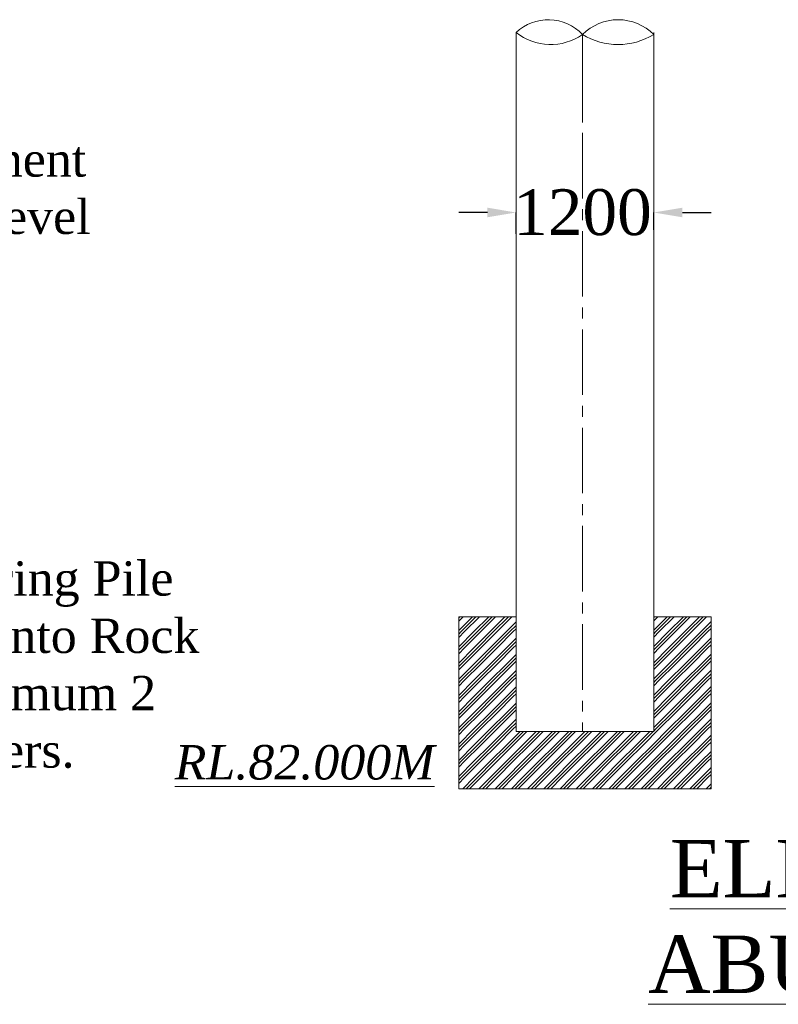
# Model space of a CAD drawing. Header units: millimetres. Extents: x 103078 to 25259364, y -3207472 to 1158446.
# Tile 11 of 40: x 13486781 to 13500008, y 1028716 to 1045891. Entities that reach past the tile are written whole.
import ezdxf
from ezdxf import colors
from ezdxf.entities.mleader import LeaderData, LeaderLine
from ezdxf.math import Vec2, Vec3

# ---------------------------------------------------------------- set-up
doc = ezdxf.new("R2010")
doc.units = ezdxf.units.MM
doc.header["$LTSCALE"] = 60
doc.header["$MEASUREMENT"] = 0
doc.linetypes.add('CENTER2', pattern=[28.575, 19.05, -3.175, 3.175, -3.175])
doc.layers.add('TEXT', color=7, linetype='Continuous')
doc.styles.add('PDF Arial Bold', font='times.ttf')
doc.dimstyles.get("Standard").update_dxf_attribs({"dimtxt": 400, "dimasz": 215, "dimexe": 0.18, "dimexo": 0.0625, "dimgap": 0.09, "dimtad": 0, "dimtih": 1, "dimtoh": 1, "dimdec": 0, "dimzin": 4, "dimdsep": 46, "dimtxsty": 'Standard', "dimblk": 'OPEN90', "dimcen": 0, "dimadec": 0, "dimazin": 1, "dimtfac": 1, "dimtdec": 0, "dimtix": 1, "dimtofl": 0, "dimtmove": 0, "dimatfit": 3, "dimldrblk": 'OPEN30', "dimfxl": 1, "dimtolj": 1, "dimtzin": 0, "dimarcsym": 0})

# ---------------------------------------------------------------- blocks, each defined once
blk = doc.blocks.new('*D373')
at = {"color": 0, "linetype": 'Continuous', "lineweight": -2, "ltscale": 2, "transparency": 16777216}
for p, q in [((13494936, 1042528), (13494436, 1042528)), ((13495436, 1042158), (13495436, 1042529)), ((13497836, 1042223), (13497836, 1042529)), ((13498336, 1042528), (13498836, 1042528))]:
    blk.add_line(p, q, dxfattribs=at)
at = {"color": 0, "linetype": 'Continuous', "lineweight": 9, "ltscale": 2, "transparency": 16777216}
for points in [[(13494936, 1042612), (13494936, 1042445), (13495436, 1042528)], [(13498336, 1042612), (13498336, 1042445), (13497836, 1042528)]]:
    blk.add_solid(points, dxfattribs=at)
at = {"layer": 'Defpoints', "color": 0, "linetype": 'Continuous', "lineweight": 9, "ltscale": 2, "transparency": 16777216}
for p in [(13497836, 1042528), (13497836, 1042222), (13495436, 1042158)]:
    blk.add_point(p, dxfattribs=at)
at = {"color": 0, "linetype": 'Continuous', "lineweight": 9, "ltscale": 2, "transparency": 16777216, "insert": (13496594, 1042528), "char_height": 500, "attachment_point": 5, "style": 'PDF Arial Bold'}
blk.add_mtext('\\A1;{\\H1.6x;1200}', dxfattribs=at)

msp = doc.modelspace()

# ---------------------------------------------------------------- hatches: boundary and pattern name
at = {"linetype": 'Continuous', "lineweight": 9, "ltscale": 2}
h = msp.add_hatch(dxfattribs=at)
h.set_pattern_fill('GOST_GROUND', scale=20)
h.set_pattern_definition([(45, (55430.17, 1459198.19), (282.8427125, 0), [400]), (45, (55490.17, 1459198.19), (282.8427125, 0), [400]), (45, (55550.17, 1459198.19), (282.8427125, 0), [400])])
h.paths.add_polyline_path([(13495435.7, 1035475.3), (13494435.7, 1035475.3), (13494435.7, 1032475.3), (13498835.7, 1032475.3), (13498835.7, 1035475.3), (13497835.7, 1035475.3), (13497835.7, 1033475.3), (13495435.7, 1033475.3)])

# ---------------------------------------------------------------- linework, layer by layer
at = {"linetype": 'CENTER2', "lineweight": 9}
for p, q in [((13495435.7, 1033475.3), (13495435.7, 1045665.7)), ((13496593.8, 1045632.1), (13496593.8, 1033475.3)), ((13495435.7, 1044096.7), (13495435.7, 1045231.9))]:
    msp.add_line(p, q, dxfattribs=at)
at = {"color": 7, "linetype": 'Continuous', "lineweight": 9}
for p, q in [((13495435.7, 1033475.3), (13495435.7, 1045665.7)), ((13495435.7, 1044096.7), (13495435.7, 1045665.7)), ((13497835.7, 1044096.7), (13497835.7, 1045665.7)), ((13497835.7, 1033475.3), (13497835.7, 1045632.1)), ((13495435.7, 1036413.6), (13495435.7, 1036955.2))]:
    msp.add_line(p, q, dxfattribs=at)
at = {"color": 7, "linetype": 'Continuous', "lineweight": 9, "ltscale": 2}
for p, q in [((13494435.7, 1032475.3), (13494435.7, 1035475.3)), ((13494435.7, 1035475.3), (13495435.7, 1035475.3)), ((13494720.3, 1035475.3), (13494435.7, 1035475.3)), ((13498835.7, 1035475.3), (13497835.7, 1035475.3)), ((13498835.7, 1032475.3), (13498835.7, 1035475.3)), ((13497835.7, 1033475.3), (13495435.7, 1033475.3)), ((13494435.7, 1032475.3), (13498835.7, 1032475.3))]:
    msp.add_line(p, q, dxfattribs=at)
for centre, radius, start, end in [((13495998.1, 1045076.7), 814.4, 42.99561, 133.67313), ((13497214.7, 1045018.2), 873.2, 44.6732, 135.3268), ((13496037.5, 1046430.9), 973.5, 231.81529, 304.85345), ((13497214.7, 1046654.2), 1196, 238.72225, 301.27775)]:
    msp.add_arc(centre, radius, start, end, dxfattribs=at)
at = {"layer": 'TEXT', "color": 7, "linetype": 'Continuous', "lineweight": 9, "ltscale": 1000}
msp.add_line((13496593.8, 1045632.1), (13496593.8, 1044096.7), dxfattribs=at)

# ---------------------------------------------------------------- texts
at = {"color": 7, "linetype": 'Continuous', "lineweight": 9, "ltscale": 2, "insert": (13494014.7, 1033238), "char_height": 600, "width": 3864.484, "attachment_point": 3, "style": 'PDF Arial Bold'}
msp.add_mtext('{\\fTimes New Roman|b0|i1|c0|p18;\\LRL.82.000M}', dxfattribs=at)
at = {"layer": 'TEXT', "linetype": 'Continuous', "lineweight": 9, "insert": (13497737.9, 1031582.9), "char_height": 1000, "width": 16165.276, "attachment_point": 1}
msp.add_mtext('\\pxt31;{\\fTimes New Roman|b0|i0|c0|p18;\\L ELEVATION OF ABUTMENT A-2}', dxfattribs=at)

# ---------------------------------------------------------------- dimensions: what is measured, and where the dimension line sits
at = {"color": 7, "linetype": 'Continuous', "lineweight": 9, "ltscale": 2}
dim = msp.add_linear_dim(base=(13497835.7, 1042528.5), p1=(13495435.7, 1042157.5), p2=(13497835.7, 1042222.5), text='{\\H1.6x;1200}', dimstyle='Standard', override={"dimtxt": 500, "dimasz": 500, "dimtxsty": 'PDF Arial Bold', "dimfxl": 300}, dxfattribs=at)
dim.commit()
dim.dimension.update_dxf_attribs({"geometry": '*D373', "text_midpoint": (13496593.8, 1042528.5), "dimtype": 160})

# ---------------------------------------------------------------- leaders
ml = msp.add_multileader_mtext('Standard', dxfattribs=at)
ml.set_content('{\\fTimes New Roman|b0|i0|c0|p18;\\C256;6mm thick Permanent liner up to Rock Level}', color=7)
ml.set_leader_properties()
ml.build(insert=Vec2(0, 0))
ml.multileader.update_dxf_attribs({"text_right_attachment_type": 6, "dogleg_length": 0.36, "arrow_head_size": 500})
ctx = ml.context
ctx.base_point, ctx.char_height, ctx.arrow_head_size, ctx.landing_gap_size, ctx.plane_origin = Vec3(13479977.1, 1043358.9), 600, 500, 0.09, Vec3(13477531.7, 1044322.8)
ctx.right_attachment, ctx.text_align_type = 6, 1
notes = []
notes.append((ctx, [(0, (1, 1, 0), (13479976.7, 1043358.9), (1, 0), 0.36, [(0, [(13477531.7, 1042459.8)], 0, [])])]))
ctx.mtext.insert, ctx.mtext.width, ctx.mtext.alignment, ctx.mtext.flow_direction = Vec3(13483940.5, 1043753.7), 8234.044, 2, 5
ml = msp.add_multileader_mtext('Standard', dxfattribs=at)
ml.set_content('{\\fTimes New Roman|b0|i0|c0|p18;\\C256;End Bearing Pile Socketed into Rock for Minimum 2 Meters.}', color=7)
ml.set_leader_properties()
ml.build(insert=Vec2(0, 0))
ml.multileader.update_dxf_attribs({"text_right_attachment_type": 6, "dogleg_length": 0.36, "arrow_head_size": 500})
ctx = ml.context
ctx.base_point, ctx.char_height, ctx.arrow_head_size, ctx.landing_gap_size, ctx.plane_origin = Vec3(13482295, 1036139), 600, 500, 0.09, Vec3(13478719.5, 1035474.8)
ctx.right_attachment, ctx.text_align_type = 6, 1
notes.append((ctx, [(0, (1, 1, 0), (13480365.5, 1036139), (1, 0), 1929.5, [(0, [(13478719.5, 1033611.8)], 0, [])])]))
ctx.mtext.insert, ctx.mtext.width, ctx.mtext.defined_height, ctx.mtext.alignment, ctx.mtext.flow_direction = Vec3(13486366.8, 1036445.1), 8176.306, 4963.6, 2, 5
for ctx, leaders in notes:
    for number, flags, end, landing, length, lines in leaders:
        leader = LeaderData()
        leader.index, (leader.has_last_leader_line, leader.has_dogleg_vector, leader.attachment_direction) = number, flags
        leader.last_leader_point, leader.dogleg_vector, leader.dogleg_length = Vec3(end), Vec3(landing), length
        for number, points, colour, breaks in lines:
            line = LeaderLine()
            line.index, line.vertices, line.color, line.breaks = number, Vec3.list(points), colors.encode_raw_color(colour), breaks
            leader.lines.append(line)
        ctx.leaders.append(leader)

doc.saveas('drawing.dxf')
